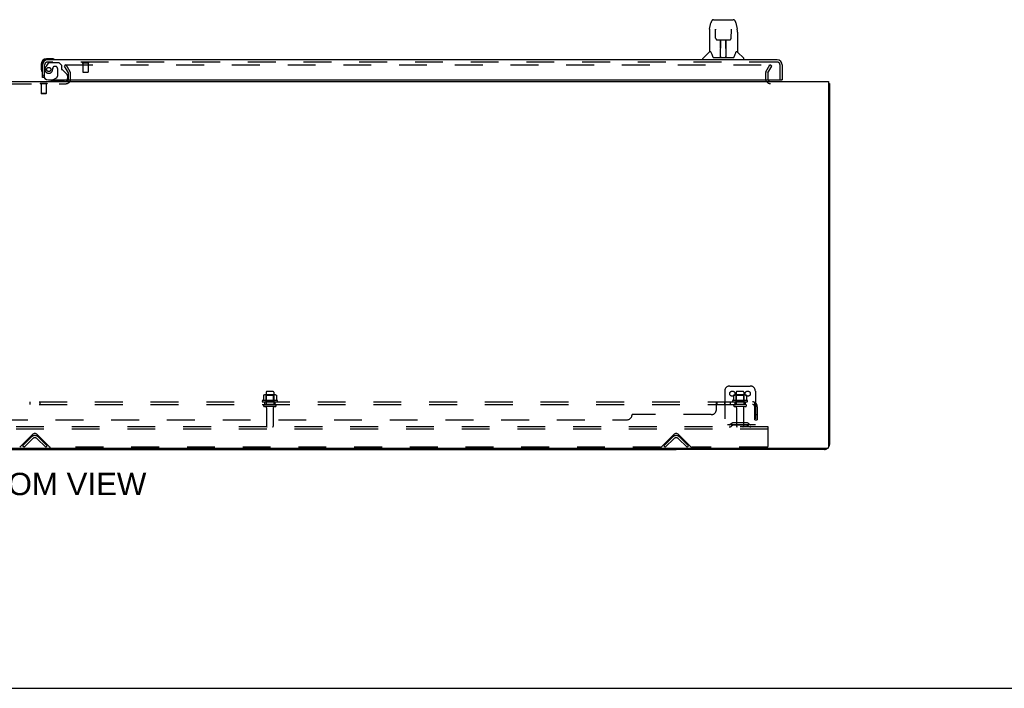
# Model space of a CAD drawing. Header units: inches. Extents: x 0 to 248, y 0 to 160.
# Tile 4 of 73: x 85 to 133, y 0 to 33. Entities that reach past the tile are written whole.
import ezdxf

# ---------------------------------------------------------------- set-up
doc = ezdxf.new("R2010")
doc.units = ezdxf.units.IN
doc.header["$LTSCALE"] = 13.627625
doc.header["$MEASUREMENT"] = 0
doc.linetypes.add('HIDDEN', pattern=[0.2, 0.1, -0.1])
doc.layers.get('0').update_dxf_attribs({"linetype": 'CONTINUOUS'})
for name, color, linetype in [('DEFAULT_2', 8, 'HIDDEN'), ('DIMENSIONS', 7, 'CONTINUOUS'), ('RIGHTHAND_DOOR_ASSEMBLY', 7, 'CONTINUOUS'), ('SUBPANEL', 7, 'CONTINUOUS')]:
    doc.layers.add(name, color=color, linetype=linetype)
doc.styles.get("Standard").update_dxf_attribs({"font": 'arial.ttf'})

msp = doc.modelspace()

# ---------------------------------------------------------------- linework, layer by layer
at = {"color": 3, "linetype": 'Continuous'}
for p, q in [((47.133, 29.686), (124.779, 29.686)), ((124.779, 29.686), (124.779, 11.798)), ((124.831, 29.582), (124.831, 11.933)), ((124.719, 11.738), (47.193, 11.738)), ((124.585, 11.686), (117.331, 11.686))]:
    msp.add_line(p, q, dxfattribs=at)
at = {"color": 7, "linetype": 'Continuous'}
for p, q in [((124.779, 29.582), (124.831, 29.582)), ((54.581, 11.686), (117.331, 11.686)), ((85.956, 11.686), (85.956, 11.738)), ((117.331, 11.738), (117.331, 11.686)), ((0, 0), (247.775, 0))]:
    msp.add_line(p, q, dxfattribs=at)
at = {"color": 3, "linetype": 'Continuous'}
for points in [[(124.779, 29.602), (124.781, 29.601), (124.785, 29.6), (124.789, 29.599), (124.793, 29.599), (124.797, 29.598), (124.804, 29.596)], [(124.804, 29.596), (124.807, 29.596), (124.81, 29.595), (124.813, 29.594), (124.816, 29.594), (124.819, 29.593), (124.821, 29.592), (124.823, 29.591), (124.825, 29.59), (124.827, 29.589), (124.828, 29.588), (124.829, 29.587), (124.83, 29.586), (124.831, 29.585), (124.831, 29.584), (124.831, 29.582)]]:
    msp.add_lwpolyline(points, dxfattribs=at)
for centre, radius, start, end in [((121.953, 29.829), 0.142, 206.4775, 270), ((124.585, 11.933), 0.246, 270, 309.4616), ((124.719, 11.798), 0.06, 270, 360), ((124.585, 11.933), 0.246, 320.5376, 360)]:
    msp.add_arc(centre, radius, start, end, dxfattribs=at)
at = {"layer": 'DEFAULT_2', "color": 8, "linetype": 'HIDDEN'}
for p, q in [((87.492, 30.499), (87.402, 30.447)), ((87.598, 30.107), (87.402, 30.447)), ((87.425, 30.499), (121.875, 30.499)), ((87.688, 30.159), (87.492, 30.499)), ((121.725, 30.159), (121.921, 30.499)), ((121.815, 30.107), (122.011, 30.447)), ((122.011, 30.447), (121.921, 30.499)), ((87.602, 29.801), (87.602, 30.091)), ((87.706, 29.801), (87.706, 30.091)), ((121.706, 30.091), (121.706, 29.829)), ((121.81, 30.091), (121.81, 29.829)), ((84.425, 29.582), (87.487, 29.582)), ((86.222, 29.586), (86.222, 29.568)), ((86.559, 29.586), (86.222, 29.586)), ((86.559, 29.568), (86.222, 29.568)), ((86.266, 29.568), (86.266, 29.096)), ((86.514, 29.568), (86.514, 29.096)), ((86.559, 29.586), (86.559, 29.568)), ((86.276, 29.086), (86.266, 29.096)), ((86.514, 29.096), (86.266, 29.096)), ((86.504, 29.086), (86.276, 29.086)), ((86.504, 29.086), (86.514, 29.096)), ((97.269, 14.485), (97.269, 13.89)), ((97.614, 14.515), (97.299, 14.515)), ((97.644, 14.485), (97.644, 13.89)), ((119.706, 14.54), (119.706, 12.79)), ((119.956, 14.79), (120.956, 14.79)), ((120.269, 14.485), (120.269, 13.89)), ((120.614, 14.515), (120.299, 14.515)), ((120.644, 14.485), (120.644, 13.89)), ((121.206, 14.54), (121.206, 12.79)), ((97.812, 14.085), (97.1, 14.085)), ((97.122, 14.015), (97.79, 14.015)), ((97.137, 14.33), (97.137, 14.112)), ((97.712, 14.351), (97.201, 14.351)), ((97.273, 14.331), (97.253, 14.351)), ((97.273, 14.035), (97.253, 14.015)), ((97.64, 14.331), (97.273, 14.331)), ((97.273, 14.035), (97.273, 14.331)), ((97.64, 14.035), (97.273, 14.035)), ((97.64, 14.331), (97.66, 14.351)), ((97.64, 14.035), (97.64, 14.331)), ((97.64, 14.035), (97.66, 14.015)), ((97.775, 14.33), (97.775, 14.112)), ((120.812, 14.085), (120.1, 14.085)), ((120.122, 14.015), (120.79, 14.015)), ((120.137, 14.33), (120.137, 14.112)), ((120.712, 14.351), (120.201, 14.351)), ((120.273, 14.331), (120.253, 14.351)), ((120.273, 14.035), (120.253, 14.015)), ((120.64, 14.331), (120.273, 14.331)), ((120.273, 14.035), (120.273, 14.331)), ((120.64, 14.035), (120.273, 14.035)), ((120.64, 14.331), (120.66, 14.351)), ((120.64, 14.035), (120.64, 14.331)), ((120.64, 14.035), (120.66, 14.015)), ((120.775, 14.33), (120.775, 14.112)), ((97.714, 13.89), (97.199, 13.89)), ((97.714, 13.78), (97.199, 13.78)), ((97.291, 13.718), (97.291, 12.82)), ((97.621, 13.718), (97.621, 12.82)), ((120.714, 13.89), (120.199, 13.89)), ((120.714, 13.78), (120.199, 13.78)), ((120.291, 13.718), (120.291, 12.82)), ((120.621, 13.718), (120.621, 12.82)), ((121.831, 12.79), (50.081, 12.79)), ((121.831, 12.686), (50.081, 12.686)), ((121.206, 12.894), (119.706, 12.894)), ((120.049, 12.963), (119.981, 12.914)), ((120.11, 12.878), (120.042, 12.829)), ((120.797, 12.984), (120.116, 12.984)), ((120.797, 12.88), (120.116, 12.88)), ((120.281, 12.984), (120.281, 12.88)), ((120.631, 12.984), (120.631, 12.88)), ((120.803, 12.878), (120.871, 12.829)), ((120.863, 12.963), (120.931, 12.914)), ((121.831, 12.686), (121.831, 12.79)), ((121.831, 11.853), (121.831, 12.686)), ((85.215, 11.799), (85.824, 12.408)), ((85.352, 11.864), (85.782, 12.293)), ((85.426, 11.79), (85.856, 12.22)), ((86.057, 12.22), (86.487, 11.79)), ((86.089, 12.408), (86.697, 11.799)), ((86.131, 12.293), (86.56, 11.864)), ((116.59, 11.799), (117.199, 12.408)), ((116.727, 11.864), (117.157, 12.293)), ((116.801, 11.79), (117.231, 12.22)), ((117.432, 12.22), (117.862, 11.79)), ((117.464, 12.408), (118.072, 11.799)), ((117.506, 12.293), (117.935, 11.864)), ((85.426, 11.79), (85.352, 11.864)), ((86.487, 11.79), (86.56, 11.864)), ((116.569, 11.79), (86.719, 11.79)), ((116.801, 11.79), (116.727, 11.864)), ((117.862, 11.79), (117.935, 11.864)), ((121.769, 11.79), (118.094, 11.79))]:
    msp.add_line(p, q, dxfattribs=at)
for points in [[(121.875, 30.499), (121.877, 30.499), (121.879, 30.498), (121.881, 30.498), (121.883, 30.497), (121.885, 30.496), (121.887, 30.495), (121.889, 30.494), (121.89, 30.492), (121.892, 30.491), (121.893, 30.489), (121.894, 30.487), (121.894, 30.485), (121.895, 30.483), (121.895, 30.481)], [(121.895, 30.481), (121.895, 30.481), (121.895, 30.479), (121.894, 30.477), (121.894, 30.476), (121.893, 30.474)], [(97.137, 14.112), (97.137, 14.111), (97.137, 14.109), (97.137, 14.108), (97.136, 14.108), (97.136, 14.107), (97.136, 14.106), (97.135, 14.106), (97.135, 14.105), (97.135, 14.105), (97.134, 14.105), (97.134, 14.104), (97.134, 14.104), (97.133, 14.104), (97.133, 14.104), (97.133, 14.103), (97.133, 14.103), (97.132, 14.103), (97.132, 14.103)], [(97.143, 14.339), (97.142, 14.338), (97.141, 14.337), (97.139, 14.336), (97.139, 14.335), (97.138, 14.333), (97.137, 14.331), (97.137, 14.33)], [(97.769, 14.339), (97.771, 14.338), (97.772, 14.337), (97.773, 14.336), (97.774, 14.335), (97.775, 14.333), (97.775, 14.331), (97.775, 14.33)], [(97.78, 14.103), (97.78, 14.103), (97.78, 14.103), (97.78, 14.103), (97.779, 14.104), (97.779, 14.104), (97.779, 14.104), (97.778, 14.104), (97.778, 14.105), (97.778, 14.105), (97.778, 14.105), (97.777, 14.106), (97.777, 14.106), (97.776, 14.107), (97.776, 14.108), (97.776, 14.108), (97.775, 14.109), (97.775, 14.111), (97.775, 14.112)], [(120.137, 14.112), (120.137, 14.111), (120.137, 14.109), (120.137, 14.108), (120.136, 14.108), (120.136, 14.107), (120.136, 14.106), (120.135, 14.106), (120.135, 14.105), (120.135, 14.105), (120.134, 14.105), (120.134, 14.104), (120.134, 14.104), (120.133, 14.104), (120.133, 14.104), (120.133, 14.103), (120.133, 14.103), (120.132, 14.103), (120.132, 14.103)], [(120.143, 14.339), (120.142, 14.338), (120.141, 14.337), (120.139, 14.336), (120.139, 14.335), (120.138, 14.333), (120.137, 14.331), (120.137, 14.33)], [(120.769, 14.339), (120.771, 14.338), (120.772, 14.337), (120.773, 14.336), (120.774, 14.335), (120.775, 14.333), (120.775, 14.331), (120.775, 14.33)], [(120.78, 14.103), (120.78, 14.103), (120.78, 14.103), (120.78, 14.103), (120.779, 14.104), (120.779, 14.104), (120.779, 14.104), (120.778, 14.104), (120.778, 14.105), (120.778, 14.105), (120.778, 14.105), (120.777, 14.106), (120.777, 14.106), (120.776, 14.107), (120.776, 14.108), (120.776, 14.108), (120.775, 14.109), (120.775, 14.111), (120.775, 14.112)]]:
    msp.add_lwpolyline(points, dxfattribs=at)
for centre in [(120.081, 14.415), (120.831, 14.415)]:
    msp.add_circle(centre, 0.128, dxfattribs=at)
for centre, radius, start, end in [((87.569, 30.091), 0.033, 0, 30), ((87.569, 30.091), 0.137, 0, 30), ((121.843, 30.091), 0.137, 150, 180), ((121.843, 30.091), 0.033, 150, 180), ((87.487, 29.801), 0.219, 270, 360), ((87.487, 29.801), 0.115, 270, 360), ((121.953, 29.829), 0.246, 180, 270), ((121.953, 29.829), 0.142, 180, 206.4775), ((97.299, 14.485), 0.03, 90, 180), ((97.614, 14.485), 0.03, 0, 90), ((119.956, 14.54), 0.25, 90, 180), ((120.299, 14.485), 0.03, 90, 180), ((120.614, 14.485), 0.03, 0, 90), ((120.956, 14.54), 0.25, 0, 90), ((97.122, 14.054), 0.0384, 124.4497, 270), ((97.456, 13.485), 0.698, 117.6814, 120.6631), ((97.201, 14.21), 0.141, 90, 113.95), ((97.712, 14.21), 0.141, 66.05, 90), ((97.456, 13.485), 0.698, 59.3369, 62.3186), ((97.79, 14.054), 0.0384, 270, 55.5503), ((120.122, 14.054), 0.0384, 124.4497, 270), ((120.456, 13.485), 0.698, 117.6814, 120.6631), ((120.201, 14.21), 0.141, 90, 113.95), ((120.712, 14.21), 0.141, 66.05, 90), ((120.456, 13.485), 0.698, 59.3369, 62.3186), ((120.79, 14.054), 0.0384, 270, 55.5503), ((97.199, 13.835), 0.055, 90, 270), ((97.229, 13.718), 0.0625, 0, 90), ((97.684, 13.718), 0.0625, 90, 180), ((97.714, 13.835), 0.055, 270, 90), ((120.199, 13.835), 0.055, 90, 270), ((120.229, 13.718), 0.0625, 0, 90), ((120.684, 13.718), 0.0625, 90, 180), ((120.714, 13.835), 0.055, 270, 90), ((97.321, 12.82), 0.03, 180, 270), ((97.591, 12.82), 0.03, 270, 360), ((119.92, 12.998), 0.104, 270, 305.7539), ((119.92, 12.998), 0.208, 270, 305.7539), ((120.116, 12.87), 0.114, 90, 125.7539), ((120.116, 12.87), 0.01, 90, 125.7539), ((120.321, 12.82), 0.03, 180, 270), ((120.591, 12.82), 0.03, 270, 360), ((120.797, 12.87), 0.114, 54.2461, 90), ((120.797, 12.87), 0.01, 54.2461, 90), ((120.992, 12.998), 0.208, 234.2461, 270), ((120.992, 12.998), 0.104, 234.2461, 270), ((85.956, 12.119), 0.246, 45, 135), ((85.956, 12.275), 0.188, 45, 135), ((85.956, 12.119), 0.142, 45, 135), ((117.331, 12.119), 0.246, 45, 135), ((117.331, 12.275), 0.188, 45, 135), ((117.331, 12.119), 0.142, 45, 135), ((86.719, 11.82), 0.03, 225, 270), ((116.569, 11.82), 0.03, 270, 315), ((118.094, 11.82), 0.03, 225, 270), ((121.769, 11.853), 0.0625, 270, 360)]:
    msp.add_arc(centre, radius, start, end, dxfattribs=at)
at = {"layer": 'RIGHTHAND_DOOR_ASSEMBLY', "color": 7, "linetype": 'Continuous'}
for p, q in [((118.97, 32.253), (119.035, 32.558)), ((119.159, 32.713), (120.128, 32.713)), ((119.246, 32.713), (119.244, 32.713)), ((120.253, 32.558), (120.318, 32.253)), ((118.955, 32.11), (118.955, 31.138)), ((119.256, 32.238), (119.256, 32.236)), ((119.256, 32.236), (119.256, 32.232)), ((119.256, 32.232), (119.256, 32.228)), ((119.256, 32.228), (119.256, 32.22)), ((119.259, 32.089), (119.256, 32.22)), ((119.264, 31.806), (119.259, 32.089)), ((119.264, 31.806), (119.265, 31.793)), ((120.024, 31.806), (120.031, 32.219)), ((120.031, 32.228), (120.032, 32.232)), ((120.031, 32.219), (120.031, 32.228)), ((120.323, 32.223), (120.318, 32.253)), ((120.333, 32.109), (120.333, 31.138)), ((119.344, 31.729), (119.464, 31.729)), ((119.495, 30.882), (119.509, 31.73)), ((119.5, 31.73), (119.788, 31.73)), ((119.502, 31.313), (119.502, 31.73)), ((119.508, 31.673), (119.502, 31.673)), ((119.505, 31.504), (119.502, 31.504)), ((119.505, 31.492), (119.502, 31.492)), ((119.77, 30.862), (119.755, 31.73)), ((119.756, 31.673), (119.786, 31.673)), ((119.786, 31.504), (119.759, 31.504)), ((119.786, 31.492), (119.759, 31.492)), ((119.76, 31.73), (119.76, 31.673)), ((119.786, 30.862), (119.786, 31.73)), ((119.824, 31.729), (119.944, 31.729)), ((118.949, 31.132), (118.651, 30.835)), ((119.028, 31.138), (118.955, 31.138)), ((119.024, 31.138), (119.03, 31.128)), ((119.091, 30.973), (119.105, 30.926)), ((119.105, 30.926), (119.108, 30.917)), ((119.158, 30.862), (120.13, 30.862)), ((119.495, 30.934), (119.495, 30.908)), ((119.502, 30.862), (119.502, 30.867)), ((119.763, 31.264), (119.786, 31.264)), ((119.786, 31.26), (119.763, 31.26)), ((119.769, 30.908), (119.769, 30.934)), ((120.179, 30.917), (120.182, 30.926)), ((120.257, 31.127), (120.262, 31.137)), ((120.333, 31.138), (120.26, 31.138)), ((120.339, 31.132), (120.636, 30.835)), ((86.271, 30.541), (86.271, 30.285)), ((86.331, 30.541), (86.331, 30.498)), ((86.791, 30.804), (86.534, 30.804)), ((86.578, 30.744), (86.534, 30.744)), ((86.829, 30.801), (86.791, 30.804)), ((118.64, 30.744), (118.64, 30.807)), ((120.648, 30.744), (120.648, 30.807)), ((86.271, 30.285), (86.274, 30.247)), ((86.407, 29.89), (86.331, 29.89)), ((86.842, 29.765), (86.773, 29.725)), ((86.773, 29.686), (86.773, 29.725)), ((122.457, 29.765), (122.519, 29.765))]:
    msp.add_line(p, q, dxfattribs=at)
at = {"layer": 'RIGHTHAND_DOOR_ASSEMBLY', "color": 3, "linetype": 'Continuous'}
for p, q in [((86.331, 29.89), (86.331, 30.498)), ((122.272, 30.744), (86.578, 30.744)), ((122.519, 30.498), (122.519, 29.765)), ((86.623, 29.765), (122.457, 29.765))]:
    msp.add_line(p, q, dxfattribs=at)
at = {"layer": 'RIGHTHAND_DOOR_ASSEMBLY', "color": 8, "linetype": 'HIDDEN'}
for p, q in [((86.435, 29.89), (86.435, 30.498)), ((86.611, 30.586), (86.51, 30.441)), ((122.272, 30.64), (86.578, 30.64)), ((86.676, 30.619), (87.127, 30.619)), ((86.963, 30.427), (86.93, 30.427)), ((87.253, 30.493), (87.127, 30.619)), ((87.253, 30.493), (87.253, 30.314)), ((88.293, 30.597), (88.577, 30.597)), ((88.311, 30.597), (88.311, 30.15)), ((88.559, 30.597), (88.559, 30.15)), ((122.415, 29.765), (122.415, 30.498)), ((86.435, 29.89), (86.407, 29.89)), ((86.832, 30.329), (86.832, 30.341)), ((87.061, 30.329), (87.061, 29.95)), ((87.312, 30.256), (87.531, 30.037)), ((87.56, 29.966), (87.56, 29.843)), ((88.321, 30.14), (88.549, 30.14)), ((87.403, 29.686), (86.773, 29.686)), ((86.842, 29.765), (87.011, 29.863))]:
    msp.add_line(p, q, dxfattribs=at)
at = {"layer": 'RIGHTHAND_DOOR_ASSEMBLY', "color": 7, "linetype": 'Continuous'}
for points in [[(119.159, 32.713), (119.156, 32.713), (119.142, 32.711), (119.129, 32.708), (119.117, 32.703), (119.106, 32.696), (119.095, 32.688), (119.086, 32.679), (119.078, 32.669), (119.071, 32.659), (119.064, 32.647), (119.059, 32.635), (119.053, 32.621), (119.048, 32.606), (119.043, 32.59), (119.038, 32.571), (119.035, 32.558)], [(120.253, 32.558), (120.25, 32.571), (120.245, 32.59), (120.24, 32.607), (120.235, 32.622), (120.229, 32.635), (120.223, 32.648), (120.216, 32.659), (120.209, 32.67), (120.201, 32.68), (120.192, 32.688), (120.181, 32.696), (120.17, 32.703), (120.157, 32.708), (120.144, 32.711), (120.131, 32.713), (120.128, 32.713)], [(118.97, 32.253), (118.964, 32.222), (118.959, 32.182), (118.956, 32.143), (118.955, 32.11)], [(119.256, 32.241), (119.256, 32.242), (119.256, 32.242), (119.256, 32.241), (119.256, 32.241), (119.256, 32.24), (119.256, 32.239), (119.256, 32.238)], [(119.265, 31.793), (119.268, 31.781), (119.274, 31.769), (119.281, 31.758), (119.29, 31.749), (119.3, 31.741), (119.31, 31.735), (119.322, 31.731), (119.334, 31.729), (119.343, 31.729)], [(119.945, 31.729), (119.955, 31.729), (119.967, 31.732), (119.978, 31.736), (119.989, 31.742), (119.999, 31.75), (120.007, 31.759), (120.014, 31.77), (120.02, 31.782), (120.023, 31.794), (120.024, 31.806)], [(120.032, 32.232), (120.032, 32.236), (120.032, 32.237), (120.032, 32.239), (120.032, 32.24), (120.032, 32.241), (120.032, 32.241), (120.032, 32.242)], [(120.333, 32.109), (120.332, 32.143), (120.329, 32.183), (120.323, 32.223)], [(119.464, 31.729), (119.468, 31.729), (119.476, 31.729), (119.485, 31.729)], [(119.485, 31.729), (119.493, 31.729), (119.5, 31.73)], [(119.788, 31.73), (119.796, 31.729), (119.804, 31.729)], [(119.804, 31.729), (119.812, 31.729), (119.82, 31.729), (119.824, 31.729)], [(119.03, 31.128), (119.044, 31.099), (119.059, 31.064), (119.075, 31.021), (119.091, 30.973)], [(119.108, 30.917), (119.113, 30.905), (119.118, 30.894), (119.123, 30.886)], [(119.123, 30.886), (119.128, 30.878), (119.134, 30.872), (119.14, 30.867), (119.148, 30.864), (119.155, 30.862), (119.158, 30.862)], [(120.13, 30.862), (120.132, 30.862), (120.139, 30.864), (120.147, 30.867), (120.153, 30.872), (120.159, 30.878), (120.165, 30.885)], [(120.165, 30.885), (120.17, 30.894), (120.175, 30.904), (120.179, 30.917)], [(120.182, 30.926), (120.197, 30.972), (120.212, 31.02), (120.228, 31.062), (120.243, 31.098), (120.257, 31.127)]]:
    msp.add_lwpolyline(points, dxfattribs=at)
at = {"layer": 'RIGHTHAND_DOOR_ASSEMBLY', "color": 8, "linetype": 'HIDDEN'}
msp.add_circle((86.635, 30.277), 0.101, dxfattribs=at)
at = {"layer": 'RIGHTHAND_DOOR_ASSEMBLY', "color": 7, "linetype": 'Continuous'}
for centre, radius, start, end in [((118.679, 30.807), 0.0394, 135, 180), ((118.963, 31.118), 0.0197, 97.5, 135), ((119.514, 30.882), 0.0197, 179, 270), ((119.514, 30.882), 0.0197, 260.739, 269.9232), ((119.75, 30.882), 0.0197, 270, 1), ((119.75, 30.882), 0.0197, 270.0771, 272.6469), ((120.325, 31.118), 0.0197, 45, 82.5), ((120.608, 30.807), 0.0394, 0, 45), ((86.534, 30.541), 0.263, 90, 180), ((86.534, 30.541), 0.203, 90, 180), ((86.791, 30.554), 0.25, 59.1101, 90), ((86.911, 30.759), 0.015, 270, 353.6204), ((86.911, 30.756), 0.015, 6.3796, 59.1101), ((86.521, 30.285), 0.25, 180, 210.8899), ((86.32, 30.164), 0.015, 210.8899, 263.6204), ((86.316, 30.164), 0.015, 276.3796, 360), ((87.403, 29.843), 0.157, 270, 280.1104), ((87.403, 29.843), 0.157, 291.3822, 330.1697)]:
    msp.add_arc(centre, radius, start, end, dxfattribs=at)
at = {"layer": 'RIGHTHAND_DOOR_ASSEMBLY', "color": 3, "linetype": 'Continuous'}
for centre, radius, start, end in [((86.578, 30.498), 0.246, 90, 180), ((122.272, 30.498), 0.246, 0, 90), ((86.623, 30.015), 0.25, 180, 270), ((122.457, 29.785), 0.02, 270, 360)]:
    msp.add_arc(centre, radius, start, end, dxfattribs=at)
at = {"layer": 'RIGHTHAND_DOOR_ASSEMBLY', "color": 8, "linetype": 'HIDDEN'}
for centre, radius, start, end in [((86.578, 30.498), 0.142, 90, 180), ((86.825, 30.22), 0.386, 144.9, 163.1561), ((86.676, 30.54), 0.079, 90, 144.9), ((86.93, 30.329), 0.098, 90, 180), ((86.963, 30.329), 0.098, 0, 90), ((88.293, 30.619), 0.0215, 90, 270), ((88.577, 30.619), 0.0215, 270, 90), ((122.272, 30.498), 0.142, 0, 90), ((86.635, 30.277), 0.187, 163.1561, 342.1518), ((86.439, 30.341), 0.393, 342.0702, 358.3395), ((86.961, 29.95), 0.1, 300.092, 360), ((87.292, 30.314), 0.039, 180, 248.3904), ((87.241, 30.185), 0.1, 45, 68.3904), ((87.46, 29.966), 0.1, 0, 45), ((88.321, 30.15), 0.01, 180, 270), ((88.549, 30.15), 0.01, 270, 360), ((87.403, 29.843), 0.157, 280.1104, 291.3822), ((87.403, 29.843), 0.157, 330.1697, 360)]:
    msp.add_arc(centre, radius, start, end, dxfattribs=at)
at = {"layer": 'RIGHTHAND_DOOR_ASSEMBLY', "color": 7, "linetype": 'Continuous'}
for centre, major_axis, start_param, end_param in [((119.494, 30.902), (0, 0.0394), -2.940151, -2.835574), ((119.77, 30.902), (0.0394, 0), -1.876815, -1.570796)]:
    msp.add_ellipse(centre, major_axis=major_axis, ratio=1, start_param=start_param, end_param=end_param, dxfattribs=at)
at = {"layer": 'SUBPANEL', "color": 8, "linetype": 'HIDDEN'}
for p, q in [((50.738, 14.015), (121.175, 14.015)), ((85.706, 14.015), (85.706, 13.89)), ((86.206, 14.015), (86.206, 13.89)), ((97.206, 13.89), (97.206, 14.015)), ((97.706, 13.89), (97.706, 14.015)), ((119.33, 14.014), (119.332, 14.015)), ((119.334, 14.015), (119.335, 14.015)), ((119.335, 13.89), (119.335, 14.015)), ((119.697, 14.015), (119.697, 13.89)), ((119.978, 14.015), (119.978, 13.89)), ((120.206, 14.015), (120.206, 13.89)), ((120.706, 14.015), (120.706, 13.89)), ((121.175, 13.89), (121.175, 14.015)), ((50.738, 13.89), (121.175, 13.89)), ((119.3, 13.64), (119.3, 13.961)), ((121.214, 13.961), (121.134, 13.865)), ((121.175, 13.95), (121.175, 13.95)), ((121.175, 13.14), (121.175, 13.778)), ((121.3, 13.778), (121.3, 13.14)), ((56.988, 13.14), (114.925, 13.14)), ((119.05, 13.39), (115.175, 13.39)), ((121.175, 13.39), (121.3, 13.39)), ((121.175, 13.14), (121.3, 13.14))]:
    msp.add_line(p, q, dxfattribs=at)
for points in [[(119.3, 13.961), (119.302, 13.964), (119.304, 13.966), (119.305, 13.969)], [(119.305, 13.969), (119.307, 13.973), (119.309, 13.977), (119.31, 13.981), (119.314, 13.988)], [(119.314, 13.988), (119.315, 13.992), (119.317, 13.996)], [(119.317, 13.996), (119.319, 13.999), (119.32, 14.003), (119.322, 14.006), (119.324, 14.009), (119.326, 14.011), (119.328, 14.013)], [(119.32, 14.003), (119.322, 14.006), (119.324, 14.009), (119.326, 14.011), (119.328, 14.013), (119.33, 14.014), (119.332, 14.015), (119.334, 14.015), (119.335, 14.015)], [(121.199, 13.985), (121.195, 13.992), (121.194, 13.996), (121.192, 13.999), (121.19, 14.003), (121.189, 14.006), (121.187, 14.009), (121.185, 14.011), (121.183, 14.013), (121.18, 14.014), (121.179, 14.015), (121.177, 14.015), (121.175, 14.015)], [(121.214, 13.961), (121.211, 13.964), (121.209, 13.966), (121.207, 13.969), (121.204, 13.973), (121.202, 13.977), (121.201, 13.981), (121.199, 13.985)], [(119.3, 13.961), (119.302, 13.964), (119.304, 13.966)], [(119.3, 13.865), (119.302, 13.864), (119.304, 13.864), (119.305, 13.864), (119.307, 13.865), (119.308, 13.865), (119.31, 13.866), (119.311, 13.867), (119.313, 13.868), (119.314, 13.869), (119.316, 13.871), (119.317, 13.872), (119.318, 13.874), (119.32, 13.876), (119.322, 13.88)], [(119.3, 13.865), (119.302, 13.864), (119.304, 13.864), (119.305, 13.864), (119.307, 13.865), (119.308, 13.865), (119.31, 13.866), (119.311, 13.867), (119.313, 13.868), (119.314, 13.869), (119.316, 13.871), (119.317, 13.872), (119.318, 13.874)], [(119.322, 13.88), (119.324, 13.882), (119.325, 13.883), (119.327, 13.885), (119.328, 13.887), (119.33, 13.888), (119.331, 13.889), (119.333, 13.89), (119.334, 13.89), (119.335, 13.89)], [(119.325, 13.883), (119.327, 13.885), (119.328, 13.887), (119.33, 13.888), (119.331, 13.889), (119.333, 13.89), (119.334, 13.89), (119.335, 13.89)], [(121.134, 13.865), (121.135, 13.864), (121.136, 13.864), (121.136, 13.864), (121.137, 13.865), (121.138, 13.865), (121.14, 13.866), (121.141, 13.867), (121.143, 13.868), (121.144, 13.869), (121.146, 13.871), (121.148, 13.872), (121.151, 13.876)], [(121.151, 13.876), (121.154, 13.878), (121.156, 13.88), (121.158, 13.882), (121.16, 13.883), (121.163, 13.885), (121.165, 13.887), (121.167, 13.888), (121.169, 13.889), (121.171, 13.89), (121.173, 13.89), (121.175, 13.89)], [(121.175, 13.95), (121.175, 13.95), (121.175, 13.95), (121.175, 13.949), (121.175, 13.949), (121.175, 13.948), (121.175, 13.948), (121.175, 13.947), (121.175, 13.946), (121.175, 13.946), (121.174, 13.945), (121.174, 13.944), (121.174, 13.944), (121.174, 13.943), (121.174, 13.942), (121.174, 13.941), (121.173, 13.941), (121.173, 13.94), (121.173, 13.939), (121.173, 13.938), (121.173, 13.937), (121.173, 13.937), (121.172, 13.936), (121.172, 13.935), (121.172, 13.934), (121.172, 13.933), (121.171, 13.932), (121.171, 13.932), (121.171, 13.931), (121.171, 13.93), (121.17, 13.929), (121.17, 13.928), (121.17, 13.927), (121.17, 13.926), (121.169, 13.925), (121.169, 13.924), (121.169, 13.923), (121.168, 13.922), (121.168, 13.921), (121.168, 13.92), (121.167, 13.919), (121.167, 13.918), (121.167, 13.917), (121.166, 13.916), (121.166, 13.915), (121.166, 13.914), (121.165, 13.913), (121.165, 13.912), (121.164, 13.911), (121.164, 13.91), (121.163, 13.909), (121.163, 13.908), (121.163, 13.907), (121.162, 13.906), (121.162, 13.905), (121.161, 13.904), (121.161, 13.903), (121.161, 13.902), (121.16, 13.901), (121.16, 13.9), (121.159, 13.9), (121.159, 13.899), (121.158, 13.898), (121.158, 13.897), (121.158, 13.896), (121.157, 13.895), (121.157, 13.895), (121.156, 13.894), (121.156, 13.893), (121.156, 13.892), (121.155, 13.892), (121.155, 13.891), (121.155, 13.89), (121.154, 13.89), (121.154, 13.889), (121.153, 13.889), (121.153, 13.888), (121.153, 13.887), (121.153, 13.887), (121.152, 13.887), (121.152, 13.886)], [(121.152, 13.886), (121.152, 13.886), (121.152, 13.886), (121.152, 13.886), (121.152, 13.886), (121.152, 13.887), (121.152, 13.887), (121.153, 13.887), (121.153, 13.888), (121.153, 13.888), (121.154, 13.888), (121.154, 13.889), (121.154, 13.889), (121.155, 13.89)], [(121.175, 13.947), (121.175, 13.947), (121.175, 13.948), (121.175, 13.948), (121.175, 13.949), (121.175, 13.949), (121.175, 13.95), (121.175, 13.95), (121.175, 13.95)]]:
    msp.add_lwpolyline(points, dxfattribs=at)
for centre, radius, start, end in [((121.063, 13.778), 0.237, 0, 90), ((119.05, 13.64), 0.25, 270, 360), ((121.063, 13.778), 0.112, 0, 90), ((114.925, 13.39), 0.25, 270, 360)]:
    msp.add_arc(centre, radius, start, end, dxfattribs=at)

# ---------------------------------------------------------------- texts
at = {"layer": 'DIMENSIONS', "color": 2, "linetype": 'Continuous', "insert": (85.983, 10.543), "char_height": 1.09312, "width": 10.83372, "attachment_point": 2, "line_spacing_factor": 0.9}
msp.add_mtext('BOTTOM VIEW', dxfattribs=at)

doc.saveas('drawing.dxf')
